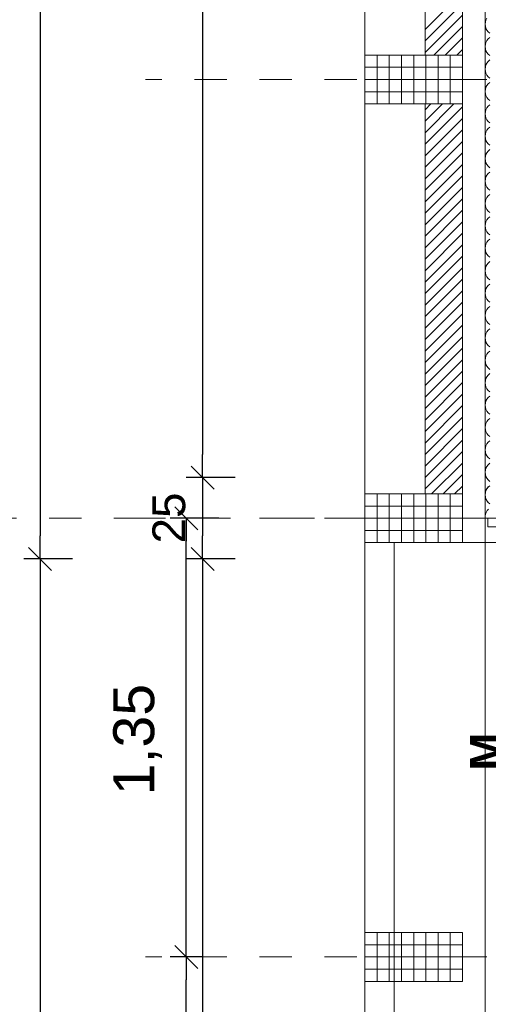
# Model space of a CAD drawing. Header units: metres. Extents: x -45.2 to 14.3, y -31.8 to 10.2.
# Tile 36 of 141: x -40.9 to -39.4, y -6.9 to -3.9. Entities that reach past the tile are written whole.
import ezdxf

# ---------------------------------------------------------------- set-up
doc = ezdxf.new("R2010")
doc.units = ezdxf.units.M
doc.header["$LTSCALE"] = 0.05
doc.linetypes.add('Achsen 01', pattern=[5.291531, 3.175, -1.058062, 0.352704, -0.705764])
doc.linetypes.add('Raster 01', pattern=[2, 1, -1])
doc.layers.get('0').update_dxf_attribs({"lineweight": 25})
for name, color, linetype, lineweight, true_color in [('014_Fassadenarbeiten-000 Aufsicht Betonfertigteile', 7, 'Continuous', 9, 0xc0c0c0), ('014_Fassadenarbeiten-330 mineralische Dämmung', 7, 'Continuous', 9, 0x666666), ('030_Sonnenschutzarbeiten-Bemassung', 7, 'Continuous', 13, 0xff6633), ('030_Sonnenschutzarbeiten-Grundriss', 7, 'Continuous', 13, 0x555555), ('031_Metallbauarbeiten-330 Aufsicht Metallbauarbeiten', 7, 'Continuous', 9, 0xa6a6a6), ('AV1-Achsen', 1, 'Achsen 01', 18, 0xff0000), ('AV1-Raster', 7, 'Raster 01', 9, 0xa6a6a6)]:
    doc.layers.add(name, color=color, linetype=linetype, lineweight=lineweight, true_color=true_color)
for name, color, linetype, lineweight in [('014_Fassadenarbeiten-330 Betonfertigteile vertikal', 7, 'Continuous', 9), ('014_Fassadenarbeiten-330 Filtermauerwerk 11.5cm', 7, 'Continuous', 9), ('030_Sonnenschutzarbeiten-Motor', 7, 'Continuous', 5), ('Bemaßung-Bemaßung', 7, 'Continuous', 9)]:
    doc.layers.add(name, color=color, linetype=linetype, lineweight=lineweight)
doc.styles.add('Arial', font='arial.ttf')
doc.styles.add('Arial (bold)', font='arialbd.ttf')

msp = doc.modelspace()

# ---------------------------------------------------------------- linework, layer by layer
at = {"color": 0, "linetype": 'ByBlock', "lineweight": -2}
for p, q in [((-40.325, -5.275), (-40.325, -5.2043)), ((-40.325, -5.275), (-40.325, -5.3457)), ((-40.375, -5.4), (-40.375, -5.4707)), ((-40.825, -5.525), (-40.825, -5.4543)), ((-40.325, -5.525), (-40.325, -5.4543)), ((-40.825, -5.525), (-40.825, -5.5957)), ((-40.325, -5.525), (-40.325, -5.5957)), ((-40.375, -6.75), (-40.375, -6.6793)), ((-40.375, -6.75), (-40.375, -6.8207))]:
    msp.add_line(p, q, dxfattribs=at)
at = {"color": 0, "linetype": 'Continuous', "lineweight": 15}
for p, q in [((-40.3604, -5.2396), (-40.2896, -5.3104)), ((-40.2896, -5.3104), (-40.3604, -5.2396)), ((-40.4104, -5.3646), (-40.3396, -5.4354)), ((-40.8604, -5.4896), (-40.7896, -5.5604)), ((-40.7896, -5.5604), (-40.8604, -5.4896)), ((-40.3604, -5.4896), (-40.2896, -5.5604)), ((-40.2896, -5.5604), (-40.3604, -5.4896)), ((-40.3396, -6.7854), (-40.4104, -6.7146)), ((-40.4104, -6.7146), (-40.3396, -6.7854))]:
    msp.add_line(p, q, dxfattribs=at)
at = {"layer": '014_Fassadenarbeiten-000 Aufsicht Betonfertigteile'}
msp.add_lwpolyline([(-39.455, 0.305), (-39.455, -21.905), (-39.825, -22.275), (-39.825, 0.675)], close=True, dxfattribs=at)
at = {"layer": '014_Fassadenarbeiten-330 Betonfertigteile vertikal', "color": 8, "linetype": 'Continuous', "lineweight": 9, "true_color": 0x808080}
for p, q in [((-39.7875, -3.975), (-39.7875, -4.125)), ((-39.75, -3.975), (-39.75, -4.125)), ((-39.7125, -3.975), (-39.7125, -4.125)), ((-39.675, -3.975), (-39.675, -4.125)), ((-39.6375, -3.975), (-39.6375, -4.125)), ((-39.6, -3.975), (-39.6, -4.125)), ((-39.5625, -3.975), (-39.5625, -4.125)), ((-39.7875, -5.325), (-39.7875, -5.475)), ((-39.75, -5.325), (-39.75, -5.475)), ((-39.7125, -5.325), (-39.7125, -5.475)), ((-39.675, -5.325), (-39.675, -5.475)), ((-39.6375, -5.325), (-39.6375, -5.475)), ((-39.6, -5.325), (-39.6, -5.475)), ((-39.5625, -5.325), (-39.5625, -5.475)), ((-39.7875, -6.675), (-39.7875, -6.825)), ((-39.75, -6.675), (-39.75, -6.825)), ((-39.7125, -6.675), (-39.7125, -6.825)), ((-39.675, -6.675), (-39.675, -6.825)), ((-39.6375, -6.675), (-39.6375, -6.825)), ((-39.6, -6.675), (-39.6, -6.825)), ((-39.5625, -6.675), (-39.5625, -6.825))]:
    msp.add_line(p, q, dxfattribs=at)
at = {"layer": '014_Fassadenarbeiten-330 Betonfertigteile vertikal', "color": 8, "linetype": 'Continuous', "lineweight": 13, "true_color": 0x808080}
for p, q in [((-39.825, -4.0125), (-39.525, -4.0125)), ((-39.825, -4.05), (-39.525, -4.05)), ((-39.825, -4.0875), (-39.525, -4.0875)), ((-39.825, -5.3625), (-39.525, -5.3625)), ((-39.825, -5.4), (-39.525, -5.4)), ((-39.825, -5.4375), (-39.525, -5.4375)), ((-39.825, -6.7125), (-39.525, -6.7125)), ((-39.825, -6.75), (-39.525, -6.75)), ((-39.825, -6.7875), (-39.525, -6.7875))]:
    msp.add_line(p, q, dxfattribs=at)
at = {"layer": '014_Fassadenarbeiten-330 Betonfertigteile vertikal'}
for points in [[(-39.525, -3.975), (-39.525, -4.125), (-39.825, -4.125), (-39.825, -3.975)], [(-39.525, -5.325), (-39.525, -5.475), (-39.825, -5.475), (-39.825, -5.325)], [(-39.525, -6.675), (-39.525, -6.825), (-39.825, -6.825), (-39.825, -6.675)]]:
    msp.add_lwpolyline(points, close=True, dxfattribs=at)
at = {"layer": '014_Fassadenarbeiten-330 Filtermauerwerk 11.5cm', "color": 8, "linetype": 'Continuous', "lineweight": 9, "true_color": 0x808080}
for p, q in [((-39.64, -3.8958), (-39.525, -3.7808)), ((-39.64, -3.9311), (-39.525, -3.8161)), ((-39.64, -3.9665), (-39.525, -3.8515)), ((-39.6132, -3.975), (-39.525, -3.8868)), ((-39.5778, -3.975), (-39.525, -3.9222)), ((-39.5425, -3.975), (-39.525, -3.9575)), ((-39.64, -4.1432), (-39.6218, -4.125)), ((-39.64, -4.1786), (-39.5864, -4.125)), ((-39.64, -4.214), (-39.551, -4.125)), ((-39.64, -4.2493), (-39.525, -4.1343)), ((-39.64, -4.2847), (-39.525, -4.1697)), ((-39.64, -4.32), (-39.525, -4.205)), ((-39.64, -4.3554), (-39.525, -4.2404)), ((-39.64, -4.3907), (-39.525, -4.2757)), ((-39.64, -4.4261), (-39.525, -4.3111)), ((-39.64, -4.4614), (-39.525, -4.3464)), ((-39.64, -4.4968), (-39.525, -4.3818)), ((-39.64, -4.5321), (-39.525, -4.4171)), ((-39.64, -4.5675), (-39.525, -4.4525)), ((-39.64, -4.6029), (-39.525, -4.4879)), ((-39.64, -4.6382), (-39.525, -4.5232)), ((-39.64, -4.6736), (-39.525, -4.5586)), ((-39.64, -4.7089), (-39.525, -4.5939)), ((-39.64, -4.7443), (-39.525, -4.6293)), ((-39.64, -4.7796), (-39.525, -4.6646)), ((-39.64, -4.815), (-39.525, -4.7)), ((-39.64, -4.8503), (-39.525, -4.7353)), ((-39.64, -4.8857), (-39.525, -4.7707)), ((-39.64, -4.9211), (-39.525, -4.8061)), ((-39.64, -4.9564), (-39.525, -4.8414)), ((-39.64, -4.9918), (-39.525, -4.8768)), ((-39.64, -5.0271), (-39.525, -4.9121)), ((-39.64, -5.0625), (-39.525, -4.9475)), ((-39.64, -5.0978), (-39.525, -4.9828)), ((-39.64, -5.1332), (-39.525, -5.0182)), ((-39.64, -5.1685), (-39.525, -5.0535)), ((-39.64, -5.2039), (-39.525, -5.0889)), ((-39.64, -5.2393), (-39.525, -5.1243)), ((-39.64, -5.2746), (-39.525, -5.1596)), ((-39.64, -5.31), (-39.525, -5.195)), ((-39.6197, -5.325), (-39.525, -5.2303)), ((-39.5843, -5.325), (-39.525, -5.2657)), ((-39.549, -5.325), (-39.525, -5.301))]:
    msp.add_line(p, q, dxfattribs=at)
at = {"layer": '014_Fassadenarbeiten-330 Filtermauerwerk 11.5cm'}
for points in [[(-39.64, -2.775), (-39.525, -2.775), (-39.525, -3.975), (-39.64, -3.975)], [(-39.64, -4.125), (-39.525, -4.125), (-39.525, -5.325), (-39.64, -5.325)]]:
    msp.add_lwpolyline(points, close=True, dxfattribs=at)
at = {"layer": '014_Fassadenarbeiten-330 mineralische Dämmung'}
msp.add_lwpolyline([(-18.9, 0.305), (-18.9, 0.125), (-39.275, 0.125), (-39.275, -5.4), (-39.455, -5.4), (-39.455, 0.305)], close=True, dxfattribs=at)
for points in [[(-39.4408, -3.9077), (-39.4457, -3.9034), (-39.4497, -3.8983), (-39.4526, -3.8925), (-39.4544, -3.8863), (-39.455, -3.8798), (-39.4544, -3.8734), (-39.4526, -3.8672), (-39.4497, -3.8614)], [(-39.4408, -3.9766), (-39.4457, -3.9723), (-39.4497, -3.9672), (-39.4526, -3.9614), (-39.4544, -3.9552), (-39.455, -3.9488), (-39.4544, -3.9423), (-39.4526, -3.9361), (-39.4497, -3.9303), (-39.4457, -3.9252), (-39.4408, -3.9209)], [(-39.4408, -4.0456), (-39.4457, -4.0413), (-39.4497, -4.0362), (-39.4526, -4.0304), (-39.4544, -4.0242), (-39.455, -4.0177), (-39.4544, -4.0113), (-39.4526, -4.0051), (-39.4497, -3.9993), (-39.4457, -3.9942), (-39.4408, -3.9899)], [(-39.4408, -4.1145), (-39.4457, -4.1102), (-39.4497, -4.1051), (-39.4526, -4.0993), (-39.4544, -4.0931), (-39.455, -4.0867), (-39.4544, -4.0802), (-39.4526, -4.074), (-39.4497, -4.0682), (-39.4457, -4.0631), (-39.4408, -4.0588)], [(-39.4408, -4.1835), (-39.4457, -4.1792), (-39.4497, -4.1741), (-39.4526, -4.1683), (-39.4544, -4.1621), (-39.455, -4.1556), (-39.4544, -4.1492), (-39.4526, -4.143), (-39.4497, -4.1372), (-39.4457, -4.1321), (-39.4408, -4.1278)], [(-39.4408, -4.2524), (-39.4457, -4.2481), (-39.4497, -4.243), (-39.4526, -4.2372), (-39.4544, -4.231), (-39.455, -4.2246), (-39.4544, -4.2181), (-39.4526, -4.2119), (-39.4497, -4.2061), (-39.4457, -4.201), (-39.4408, -4.1967)], [(-39.4408, -4.3214), (-39.4457, -4.3171), (-39.4497, -4.3119), (-39.4526, -4.3062), (-39.4544, -4.3), (-39.455, -4.2935), (-39.4544, -4.2871), (-39.4526, -4.2808), (-39.4497, -4.2751), (-39.4457, -4.27), (-39.4408, -4.2657)], [(-39.4408, -4.3903), (-39.4457, -4.386), (-39.4497, -4.3809), (-39.4526, -4.3751), (-39.4544, -4.3689), (-39.455, -4.3625), (-39.4544, -4.356), (-39.4526, -4.3498), (-39.4497, -4.344), (-39.4457, -4.3389), (-39.4408, -4.3346)], [(-39.4408, -4.4592), (-39.4457, -4.455), (-39.4497, -4.4498), (-39.4526, -4.4441), (-39.4544, -4.4378), (-39.455, -4.4314), (-39.4544, -4.425), (-39.4526, -4.4187), (-39.4497, -4.413), (-39.4457, -4.4078), (-39.4408, -4.4036)], [(-39.4408, -4.5282), (-39.4457, -4.5239), (-39.4497, -4.5188), (-39.4526, -4.513), (-39.4544, -4.5068), (-39.455, -4.5003), (-39.4544, -4.4939), (-39.4526, -4.4877), (-39.4497, -4.4819), (-39.4457, -4.4768), (-39.4408, -4.4725)], [(-39.4408, -4.5971), (-39.4457, -4.5928), (-39.4497, -4.5877), (-39.4526, -4.582), (-39.4544, -4.5757), (-39.455, -4.5693), (-39.4544, -4.5628), (-39.4526, -4.5566), (-39.4497, -4.5509), (-39.4457, -4.5457), (-39.4408, -4.5414)], [(-39.4408, -4.6661), (-39.4457, -4.6618), (-39.4497, -4.6567), (-39.4526, -4.6509), (-39.4544, -4.6447), (-39.455, -4.6382), (-39.4544, -4.6318), (-39.4526, -4.6256), (-39.4497, -4.6198), (-39.4457, -4.6147), (-39.4408, -4.6104)], [(-39.4408, -4.735), (-39.4457, -4.7307), (-39.4497, -4.7256), (-39.4526, -4.7198), (-39.4544, -4.7136), (-39.455, -4.7072), (-39.4544, -4.7007), (-39.4526, -4.6945), (-39.4497, -4.6887), (-39.4457, -4.6836), (-39.4408, -4.6793)], [(-39.4408, -4.804), (-39.4457, -4.7997), (-39.4497, -4.7946), (-39.4526, -4.7888), (-39.4544, -4.7826), (-39.455, -4.7761), (-39.4544, -4.7697), (-39.4526, -4.7635), (-39.4497, -4.7577), (-39.4457, -4.7526), (-39.4408, -4.7483)], [(-39.4408, -4.8729), (-39.4457, -4.8686), (-39.4497, -4.8635), (-39.4526, -4.8577), (-39.4544, -4.8515), (-39.455, -4.8451), (-39.4544, -4.8386), (-39.4526, -4.8324), (-39.4497, -4.8266), (-39.4457, -4.8215), (-39.4408, -4.8172)], [(-39.4408, -4.9419), (-39.4457, -4.9376), (-39.4497, -4.9324), (-39.4526, -4.9267), (-39.4544, -4.9205), (-39.455, -4.914), (-39.4544, -4.9076), (-39.4526, -4.9013), (-39.4497, -4.8956), (-39.4457, -4.8905), (-39.4408, -4.8862)], [(-39.4408, -5.0108), (-39.4457, -5.0065), (-39.4497, -5.0014), (-39.4526, -4.9956), (-39.4544, -4.9894), (-39.455, -4.983), (-39.4544, -4.9765), (-39.4526, -4.9703), (-39.4497, -4.9645), (-39.4457, -4.9594), (-39.4408, -4.9551)], [(-39.4408, -5.0797), (-39.4457, -5.0755), (-39.4497, -5.0703), (-39.4526, -5.0646), (-39.4544, -5.0583), (-39.455, -5.0519), (-39.4544, -5.0455), (-39.4526, -5.0392), (-39.4497, -5.0335), (-39.4457, -5.0283), (-39.4408, -5.0241)], [(-39.4408, -5.1487), (-39.4457, -5.1444), (-39.4497, -5.1393), (-39.4526, -5.1335), (-39.4544, -5.1273), (-39.455, -5.1208), (-39.4544, -5.1144), (-39.4526, -5.1082), (-39.4497, -5.1024), (-39.4457, -5.0973), (-39.4408, -5.093)], [(-39.4408, -5.2176), (-39.4457, -5.2133), (-39.4497, -5.2082), (-39.4526, -5.2025), (-39.4544, -5.1962), (-39.455, -5.1898), (-39.4544, -5.1833), (-39.4526, -5.1771), (-39.4497, -5.1714), (-39.4457, -5.1662), (-39.4408, -5.1619)], [(-39.4408, -5.2866), (-39.4457, -5.2823), (-39.4497, -5.2772), (-39.4526, -5.2714), (-39.4544, -5.2652), (-39.455, -5.2587), (-39.4544, -5.2523), (-39.4526, -5.2461), (-39.4497, -5.2403), (-39.4457, -5.2352), (-39.4408, -5.2309)], [(-39.4408, -5.3555), (-39.4457, -5.3512), (-39.4497, -5.3461), (-39.4526, -5.3403), (-39.4544, -5.3341), (-39.455, -5.3277), (-39.4544, -5.3212), (-39.4526, -5.315), (-39.4497, -5.3092), (-39.4457, -5.3041), (-39.4408, -5.2998)], [(-39.4444, -5.3028), (-39.4485, -5.3075), (-39.4485, -5.3075), (-39.4516, -5.3128), (-39.4538, -5.3185), (-39.4549, -5.3246), (-39.4549, -5.3308), (-39.4538, -5.3368), (-39.4516, -5.3426), (-39.4485, -5.3479), (-39.4485, -5.3479), (-39.4444, -5.3526)], [(-39.4445, -5.3719), (-39.4486, -5.3766), (-39.4517, -5.3819), (-39.4538, -5.3877), (-39.4549, -5.3938), (-39.4548, -5.4)]]:
    msp.add_lwpolyline(points, dxfattribs=at)
at = {"layer": '030_Sonnenschutzarbeiten-Bemassung', "color": 0, "lineweight": -2}
for p, q in [((-40.275, -5.4), (-40.425, -5.4)), ((-40.375, -6.6793), (-40.375, -5.4707)), ((-40.325, -6.75), (-40.425, -6.75)), ((-40.325, -6.75), (-40.425, -6.75)), ((-40.375, -8.0293), (-40.375, -6.8207))]:
    msp.add_line(p, q, dxfattribs=at)
at = {"layer": '030_Sonnenschutzarbeiten-Grundriss', "color": 251, "true_color": 0x555555}
msp.add_lwpolyline([(-39.4463, -5.4), (-39.4463, -5.426), (-39.3713, -5.426), (-39.3713, -5.46), (-39.3363, -5.46), (-39.3363, -5.4)], close=True, dxfattribs=at)
at = {"layer": '031_Metallbauarbeiten-330 Aufsicht Metallbauarbeiten'}
msp.add_lwpolyline([(-39.345, -5.475), (-39.345, -8.1), (-39.735, -8.1), (-39.735, -5.475)], close=True, dxfattribs=at)
at = {"layer": 'AV1-Achsen'}
msp.add_line((-43.35, -5.4), (4.2, -5.4), dxfattribs=at)
at = {"layer": 'AV1-Raster'}
for p, q in [((1.35, -4.05), (-40.5, -4.05)), ((1.35, -5.4), (-40.5, -5.4)), ((1.35, -6.75), (-40.5, -6.75))]:
    msp.add_line(p, q, dxfattribs=at)
at = {"layer": 'Bemaßung-Bemaßung', "color": 0, "lineweight": -2}
for p, q in [((-40.825, 0.0543), (-40.825, -5.4543)), ((-40.725, -5.525), (-40.875, -5.525)), ((-40.725, -5.525), (-40.875, -5.525)), ((-40.825, -5.5957), (-40.825, -7.9043))]:
    msp.add_line(p, q, dxfattribs=at)
at = {"layer": 'Bemaßung-Bemaßung', "color": 0, "linetype": 'Continuous', "lineweight": -2}
for p, q in [((-40.325, -2.2457), (-40.325, -5.2043)), ((-40.225, -5.275), (-40.375, -5.275)), ((-40.225, -5.275), (-40.375, -5.275)), ((-40.325, -5.3457), (-40.325, -5.4543)), ((-40.225, -5.525), (-40.375, -5.525)), ((-40.225, -5.525), (-40.375, -5.525)), ((-40.325, -5.5957), (-40.325, -18.2043))]:
    msp.add_line(p, q, dxfattribs=at)
at = {"layer": 'Defpoints', "color": 0, "lineweight": 0}
for p, q in [((-39.825, -3.975), (-39.825, -3.975)), ((-39.825, -3.975), (-39.825, -3.975)), ((-39.825, -4.125), (-39.825, -4.125)), ((-39.825, -4.125), (-39.825, -4.125)), ((-40.325, -5.275), (-40.325, -5.275)), ((-39.825, -5.325), (-39.825, -5.325)), ((-39.825, -5.325), (-39.825, -5.325)), ((-40.375, -5.4), (-40.375, -5.4)), ((-39.475, -5.4), (-39.475, -5.4)), ((-39.825, -5.475), (-39.825, -5.475)), ((-39.825, -5.475), (-39.825, -5.475)), ((-40.825, -5.525), (-40.825, -5.525)), ((-40.325, -5.525), (-40.325, -5.525)), ((-39.825, -6.675), (-39.825, -6.675)), ((-39.825, -6.675), (-39.825, -6.675)), ((-40.375, -6.75), (-40.375, -6.75)), ((-39.825, -6.75), (-39.825, -6.75)), ((-39.825, -6.75), (-39.825, -6.75)), ((-39.825, -6.825), (-39.825, -6.825)), ((-39.825, -6.825), (-39.825, -6.825))]:
    msp.add_line(p, q, dxfattribs=at)

# ---------------------------------------------------------------- texts
at = {"layer": '030_Sonnenschutzarbeiten-Bemassung', "color": 0, "insert": (-40.4502, -6.2525), "char_height": 0.12609, "attachment_point": 7, "rotation": 90, "style": 'Arial'}
msp.add_mtext('1,35', dxfattribs=at)
at = {"layer": '030_Sonnenschutzarbeiten-Motor', "color": 255, "insert": (-39.4008, -6.1767), "char_height": 0.1009, "attachment_point": 7, "rotation": 90, "style": 'Arial (bold)'}
msp.add_mtext('M', dxfattribs=at)
at = {"layer": 'Bemaßung-Bemaßung', "color": 0, "insert": (-40.3769, -5.4776), "char_height": 0.10087, "attachment_point": 7, "rotation": 90, "style": 'Arial'}
msp.add_mtext('25', dxfattribs=at)

doc.saveas('drawing.dxf')
